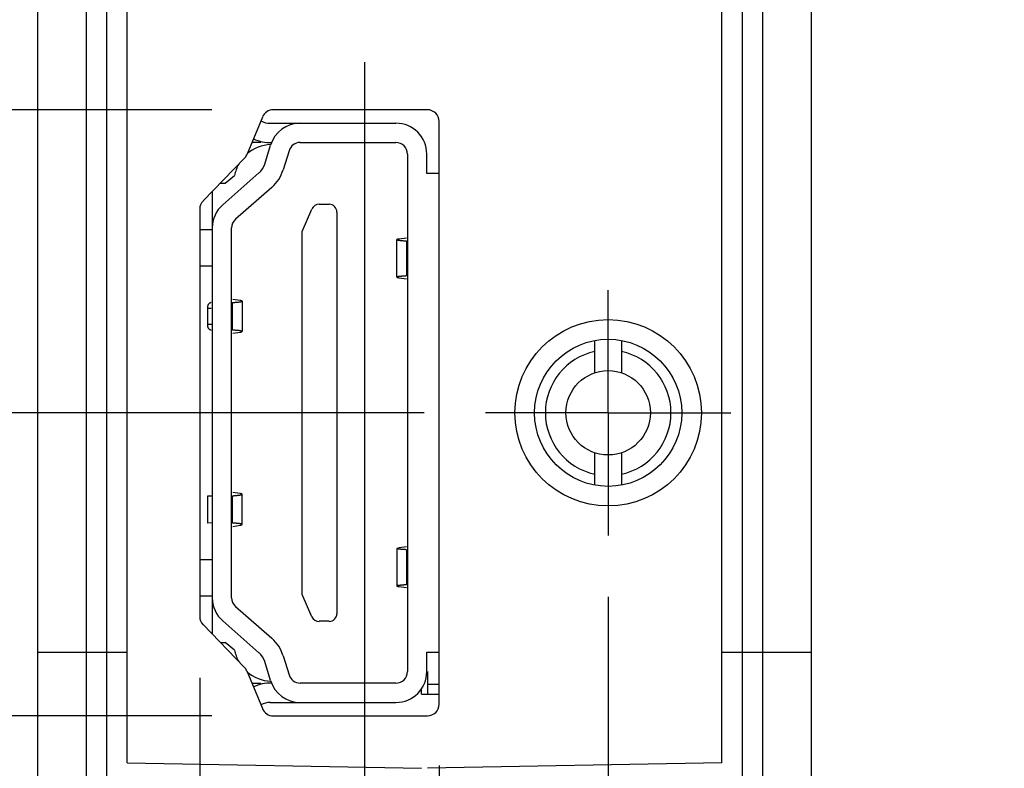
# Model space of a CAD drawing. Header units: inches. Extents: x 0.2 to 16.8, y 0.1 to 10.8.
# Tile 5 of 21: x 2.9 to 3.9, y 3.1 to 3.9. Entities that reach past the tile are written whole.
import ezdxf

# ---------------------------------------------------------------- set-up
doc = ezdxf.new("R2010")
doc.units = ezdxf.units.IN
doc.header["$LTSCALE"] = 0.935
doc.header["$MEASUREMENT"] = 0
doc.linetypes.add('CENTER', pattern=[0.6, 0.375, -0.075, 0.075, -0.075])
doc.layers.get('0').update_dxf_attribs({"linetype": 'CONTINUOUS'})
doc.layers.add('DEFAULT_1', color=7, linetype='CENTER')
doc.layers.add('DIMENSIONS', color=7, linetype='CONTINUOUS')
doc.styles.get("Standard").update_dxf_attribs({"font": 'txt', "width": 0.8})
doc.dimstyles.new('DIMSTYLE_2', dxfattribs={"dimtxt": 0.125, "dimasz": 0.18, "dimexe": 0.18, "dimexo": 0.0625, "dimgap": 0.09, "dimtad": 0, "dimtih": 1, "dimtoh": 1, "dimdec": 3, "dimzin": 4, "dimdsep": 46, "dimtxsty": 'STANDARD', "dimblk": '_FILLED', "dimblk1": '_FILLED', "dimblk2": '_FILLED', "dimcen": 0.09, "dimadec": 0, "dimazin": 0, "dimtp": 0.01, "dimtm": 0.01, "dimtfac": 1, "dimtdec": 3, "dimtofl": 0, "dimtmove": 0, "dimatfit": 3, "dimldrblk": '_FILLED', "dimfxl": 1, "dimtolj": 1, "dimtzin": 4, "dimarcsym": 0})

# ---------------------------------------------------------------- blocks, each defined once
blk = doc.blocks.new('*D4')
at = {"layer": 'DIMENSIONS', "color": 2, "linetype": 'CONTINUOUS'}
blk.add_line((3.3382, 3.4945), (2.2571, 3.4945), dxfattribs=at)
at = {"layer": 'DIMENSIONS', "color": 2, "linetype": 'CONTINUOUS', "width": 0.8}
for s, p in [('[', (1.4946, 3.432)), (']', (2.0946, 3.432)), ('.818', (0.9696, 3.432)), ('20.78', (1.5946, 3.432))]:
    blk.add_text(s, height=0.125, dxfattribs=at).set_placement(p)
blk = doc.blocks.new('_FILLED')
at = {"color": 0, "linetype": 'BYBLOCK'}
blk.add_solid([(0, 0), (-1, 0.1736), (-1, -0.1736)], dxfattribs=at)
blk = doc.blocks.new('*D5')
at = {"layer": 'DIMENSIONS', "color": 2, "linetype": 'CONTINUOUS'}
blk.add_line((3.09, 4.0397), (2.2571, 4.0397), dxfattribs=at)
at = {"layer": 'DIMENSIONS', "color": 2, "linetype": 'CONTINUOUS', "width": 0.8}
for s, p in [('1.363', (0.8696, 3.9772)), ('[', (1.4946, 3.9772)), ('34.63', (1.5946, 3.9772)), (']', (2.0946, 3.9772))]:
    blk.add_text(s, height=0.125, dxfattribs=at).set_placement(p)
blk = doc.blocks.new('*D6')
at = {"layer": 'DIMENSIONS', "color": 2, "linetype": 'CONTINUOUS'}
blk.add_line((3.1221, 3.1855), (2.2571, 3.1855), dxfattribs=at)
at = {"layer": 'DIMENSIONS', "color": 2, "linetype": 'CONTINUOUS', "width": 0.8}
for s, p in [('[', (1.4946, 3.123)), (']', (2.0946, 3.123)), ('.509', (0.9696, 3.123)), ('12.93', (1.5946, 3.123))]:
    blk.add_text(s, height=0.125, dxfattribs=at).set_placement(p)
blk = doc.blocks.new('*D7')
at = {"layer": 'DIMENSIONS', "color": 2, "linetype": 'CONTINUOUS'}
blk.add_line((3.1221, 3.8035), (2.2571, 3.8035), dxfattribs=at)
at = {"layer": 'DIMENSIONS', "color": 2, "linetype": 'CONTINUOUS', "width": 0.8}
for s, p in [('[', (1.4946, 3.741)), (']', (2.0946, 3.741)), ('1.127', (0.8696, 3.741)), ('28.63', (1.5946, 3.741))]:
    blk.add_text(s, height=0.125, dxfattribs=at).set_placement(p)
blk = doc.blocks.new('*D8')
at = {"layer": 'DIMENSIONS', "color": 2, "linetype": 'CONTINUOUS'}
blk.add_line((3.1413, 5.9728), (2.2571, 5.9728), dxfattribs=at)
at = {"layer": 'DIMENSIONS', "color": 2, "linetype": 'CONTINUOUS', "width": 0.8}
for s, p in [('[', (1.4946, 5.9103)), (']', (2.0946, 5.9103)), ('3.296', (0.8696, 5.9103)), ('83.73', (1.5946, 5.9103))]:
    blk.add_text(s, height=0.125, dxfattribs=at).set_placement(p)
blk = doc.blocks.new('*D9')
at = {"layer": 'DIMENSIONS', "color": 2, "linetype": 'CONTINUOUS'}
blk.add_line((3.1413, 6.6465), (2.2571, 6.6465), dxfattribs=at)
at = {"layer": 'DIMENSIONS', "color": 2, "linetype": 'CONTINUOUS', "width": 0.8}
for s, p in [('[', (1.3946, 6.584)), (']', (2.0946, 6.584)), ('3.970', (0.7696, 6.584)), ('100.84', (1.4946, 6.584))]:
    blk.add_text(s, height=0.125, dxfattribs=at).set_placement(p)
blk = doc.blocks.new('*D10')
at = {"layer": 'DIMENSIONS', "color": 2, "linetype": 'CONTINUOUS'}
blk.add_line((3.402, 7.4985), (2.2571, 7.4985), dxfattribs=at)
at = {"layer": 'DIMENSIONS', "color": 2, "linetype": 'CONTINUOUS', "width": 0.8}
for s, p in [('[', (1.3946, 7.436)), (']', (2.0946, 7.436)), ('4.822', (0.7696, 7.436)), ('122.48', (1.4946, 7.436))]:
    blk.add_text(s, height=0.125, dxfattribs=at).set_placement(p)
blk = doc.blocks.new('*D12')
at = {"layer": 'DIMENSIONS', "color": 2, "linetype": 'CONTINUOUS'}
for p, q in [((3.5258, 3.3069), (3.5258, 2.3165)), ((3.5258, 2.3165), (3.8279, 2.1543)), ((3.8279, 2.1543), (3.8279, 1.8675))]:
    blk.add_line(p, q, dxfattribs=at)
at = {"layer": 'DIMENSIONS', "color": 2, "linetype": 'CONTINUOUS', "width": 0.8}
for s, p in [(']', (3.8904, 1.705)), ('11.13', (3.8904, 1.205)), ('[', (3.8904, 1.105)), ('.438', (3.8904, 0.58))]:
    blk.add_text(s, height=0.125, rotation=90, dxfattribs=at).set_placement(p)
blk = doc.blocks.new('*D13')
at = {"layer": 'DIMENSIONS', "color": 2, "linetype": 'CONTINUOUS'}
for p, q in [((3.3536, 3.135), (3.3536, 2.1775)), ((3.3536, 2.1775), (3.573, 2.041)), ((3.573, 2.041), (3.573, 1.8675))]:
    blk.add_line(p, q, dxfattribs=at)
at = {"layer": 'DIMENSIONS', "color": 2, "linetype": 'CONTINUOUS', "width": 0.8}
for s, p in [(']', (3.6355, 1.705)), ('6.76', (3.6355, 1.305)), ('[', (3.6355, 1.205)), ('.266', (3.6355, 0.68))]:
    blk.add_text(s, height=0.125, rotation=90, dxfattribs=at).set_placement(p)
blk = doc.blocks.new('*D14')
at = {"layer": 'DIMENSIONS', "color": 2, "linetype": 'CONTINUOUS'}
blk.add_line((3.1096, 3.2243), (3.1096, 1.8675), dxfattribs=at)
at = {"layer": 'DIMENSIONS', "color": 2, "linetype": 'CONTINUOUS', "width": 0.8}
for s, p in [(']', (3.1721, 1.705)), ('0.56', (3.1721, 1.305)), ('[', (3.1721, 1.205)), ('.022', (3.1721, 0.68))]:
    blk.add_text(s, height=0.125, rotation=90, dxfattribs=at).set_placement(p)
blk = doc.blocks.new('*D15')
at = {"layer": 'DIMENSIONS', "color": 2, "linetype": 'CONTINUOUS'}
blk.add_line((3.2776, 3.8521), (3.2776, 1.8675), dxfattribs=at)
at = {"layer": 'DIMENSIONS', "color": 2, "linetype": 'CONTINUOUS', "width": 0.8}
for s, p in [(']', (3.3401, 1.705)), ('4.83', (3.3401, 1.305)), ('[', (3.3401, 1.205)), ('.190', (3.3401, 0.68))]:
    blk.add_text(s, height=0.125, rotation=90, dxfattribs=at).set_placement(p)
blk = doc.blocks.new('*D16')
at = {"layer": 'DIMENSIONS', "color": 2, "linetype": 'CONTINUOUS'}
blk.add_line((3.3289, 6.8341), (3.3289, 8.3074), dxfattribs=at)
at = {"layer": 'DIMENSIONS', "color": 2, "linetype": 'CONTINUOUS', "width": 0.8}
for s, p in [(']', (3.3914, 9.6949)), ('6.13', (3.3914, 9.2949)), ('[', (3.3914, 9.1949)), ('.241', (3.3914, 8.6699)), ('2X ', (3.3914, 8.3699))]:
    blk.add_text(s, height=0.125, rotation=90, dxfattribs=at).set_placement(p)

msp = doc.modelspace()

# ---------------------------------------------------------------- linework, layer by layer
at = {"color": 7, "linetype": 'CONTINUOUS'}
for p, q in [((3.7326, 7.5679), (3.7326, 2.8726)), ((2.9446, 2.607), (2.9446, 7.3024)), ((3.0146, 7.2879), (3.0146, 2.887)), ((3.6626, 2.887), (3.6626, 7.2879)), ((3.0356, 3.1375), (3.0356, 7.0375)), ((3.6416, 3.1375), (3.6416, 7.0375)), ((3.3416, 3.8035), (3.1846, 3.8035)), ((3.1735, 3.7961), (3.1575, 3.7576)), ((3.1815, 3.7897), (3.3095, 3.7897)), ((3.3536, 3.1975), (3.3536, 3.7915)), ((3.1719, 3.7701), (3.1627, 3.7701)), ((3.1758, 3.7481), (3.1818, 3.7675)), ((3.2119, 3.7701), (3.3095, 3.7701)), ((3.155, 3.7538), (3.113, 3.7105)), ((3.2006, 3.7617), (3.1946, 3.7423)), ((3.3213, 3.7583), (3.3213, 3.2307)), ((3.341, 3.7386), (3.341, 3.7583)), ((3.1331, 3.7067), (3.17, 3.7391)), ((3.1356, 3.7287), (3.1451, 3.7364)), ((3.3536, 3.7386), (3.341, 3.7386)), ((3.1307, 3.7287), (3.1356, 3.7287)), ((3.183, 3.7243), (3.1461, 3.6919)), ((3.1225, 3.2687), (3.1225, 3.7202)), ((3.214, 3.6795), (3.224, 3.7023)), ((3.2312, 3.7071), (3.2415, 3.7071)), ((3.1096, 3.7021), (3.1096, 3.2868)), ((3.2494, 3.6992), (3.2494, 3.2897)), ((3.1421, 3.3059), (3.1421, 3.683)), ((3.214, 3.3094), (3.214, 3.6795)), ((3.3202, 3.6727), (3.3127, 3.6717)), ((3.3106, 3.6328), (3.3106, 3.6711)), ((3.3127, 3.6322), (3.3202, 3.6312)), ((3.1507, 3.609), (3.1432, 3.6102)), ((3.1528, 3.6083), (3.1528, 3.5775)), ((3.1177, 3.5845), (3.1177, 3.6013)), ((3.1432, 3.5756), (3.1507, 3.5768)), ((3.1507, 3.4122), (3.1432, 3.4134)), ((3.1528, 3.3807), (3.1528, 3.4114)), ((3.1177, 3.41), (3.1225, 3.4098)), ((3.1177, 3.3821), (3.1177, 3.41)), ((3.1225, 3.3823), (3.1177, 3.3821)), ((3.1432, 3.3787), (3.1507, 3.3799)), ((3.3106, 3.3561), (3.3106, 3.3179)), ((3.3202, 3.3577), (3.3127, 3.3567)), ((3.3127, 3.3173), (3.3202, 3.3163)), ((3.224, 3.2866), (3.214, 3.3094)), ((3.1461, 3.297), (3.183, 3.2646)), ((3.17, 3.2498), (3.1331, 3.2823)), ((3.2415, 3.2819), (3.2312, 3.2819)), ((3.113, 3.2785), (3.155, 3.2351)), ((3.1307, 3.2602), (3.1356, 3.2602)), ((3.1451, 3.2525), (3.1356, 3.2602)), ((3.1818, 3.2214), (3.1758, 3.2408)), ((3.1946, 3.2466), (3.2006, 3.2272)), ((3.341, 3.2504), (3.3536, 3.2504)), ((3.341, 3.2307), (3.341, 3.2504)), ((3.1575, 3.2314), (3.1735, 3.1929)), ((3.3416, 3.2307), (3.3416, 3.2075)), ((3.1627, 3.2189), (3.1719, 3.2189)), ((3.3095, 3.2189), (3.2119, 3.2189)), ((3.3356, 3.2075), (3.3356, 3.2131)), ((3.3536, 3.2175), (3.3416, 3.2175)), ((3.3356, 3.2075), (3.3536, 3.2075)), ((3.1815, 3.1992), (3.3095, 3.1992)), ((3.1846, 3.1855), (3.3416, 3.1855)), ((3.0356, 3.1375), (3.3356, 3.1322)), ((3.6416, 3.1375), (3.3416, 3.1322))]:
    msp.add_line(p, q, dxfattribs=at)
at = {"color": 9, "linetype": 'CONTINUOUS'}
for p, q in [((2.9942, 2.8347), (2.9942, 7.3402)), ((3.683, 7.3402), (3.683, 2.8347)), ((3.1225, 3.681), (3.1096, 3.681)), ((3.3203, 3.6699), (3.3203, 3.634)), ((3.1225, 3.644), (3.1096, 3.644)), ((3.1431, 3.5788), (3.1431, 3.6069)), ((3.1177, 3.6013), (3.1211, 3.6012)), ((3.1225, 3.5847), (3.1177, 3.5845)), ((3.1431, 3.3821), (3.1431, 3.41)), ((3.3203, 3.3549), (3.3203, 3.3191)), ((3.1096, 3.3449), (3.1225, 3.3449)), ((3.1096, 3.3079), (3.1225, 3.3079)), ((2.9446, 3.2505), (3.0356, 3.2505)), ((3.6416, 3.2505), (3.7326, 3.2505))]:
    msp.add_line(p, q, dxfattribs=at)
at = {"color": 6, "linetype": 'CONTINUOUS'}
for p, q in [((3.5123, 3.5353), (3.5123, 3.5682)), ((3.5393, 3.5682), (3.5393, 3.5353)), ((3.5123, 3.4207), (3.5123, 3.4536)), ((3.5393, 3.4536), (3.5393, 3.4207))]:
    msp.add_line(p, q, dxfattribs=at)
for radius in [0.095, 0.075, 0.043]:
    msp.add_circle((3.5258, 3.4945), radius, dxfattribs=at)
at = {"color": 7, "linetype": 'CONTINUOUS'}
for centre, radius, start, end in [((3.1846, 3.7915), 0.012, 90, 157.3801), ((3.3416, 3.7915), 0.012, 0, 90), ((3.1815, 3.8094), 0.0197, 240.857, 270), ((3.2119, 3.7583), 0.0315, 90, 162.8973), ((3.3095, 3.7583), 0.0315, 0, 90), ((3.1815, 3.8094), 0.0394, 244.1243, 271.6148), ((3.1837, 3.7287), 0.0394, 92.5115, 131.0359), ((3.2119, 3.7583), 0.0118, 90, 162.8973), ((3.3095, 3.7583), 0.0118, 0, 90), ((3.1464, 3.7622), 0.012, 315.8999, 337.3801), ((3.1837, 3.7287), 0.0394, 150.7397, 168.6904), ((3.157, 3.7539), 0.0197, 311.3478, 342.8973), ((3.157, 3.7539), 0.0394, 311.3478, 342.8973), ((3.1216, 3.7021), 0.012, 135.8999, 180), ((3.1539, 3.683), 0.0315, 131.3478, 180), ((3.2312, 3.6992), 0.00787, 90, 156.4218), ((3.2415, 3.6992), 0.00787, 0, 90), ((3.1539, 3.683), 0.0118, 131.3478, 180), ((3.1539, 3.3059), 0.0315, 180, 228.6522), ((3.1539, 3.3059), 0.0118, 180, 228.6522), ((3.1216, 3.2868), 0.012, 180, 224.1001), ((3.2312, 3.2897), 0.00787, 203.5782, 270), ((3.2415, 3.2897), 0.00787, 270, 360), ((3.157, 3.2351), 0.0394, 17.1027, 48.6522), ((3.1837, 3.2602), 0.0394, 191.3096, 209.2603), ((3.157, 3.2351), 0.0197, 17.1027, 48.6522), ((3.1464, 3.2268), 0.012, 22.6199, 44.1001), ((3.1837, 3.2602), 0.0394, 228.9641, 267.4885), ((3.2119, 3.2307), 0.0315, 197.1027, 270), ((3.2119, 3.2307), 0.0118, 197.1027, 270), ((3.3095, 3.2307), 0.0315, 270, 360), ((3.3095, 3.2307), 0.0118, 270, 360), ((3.1815, 3.1795), 0.0394, 88.3852, 115.8757), ((3.1815, 3.1795), 0.0197, 90, 119.143), ((3.1846, 3.1975), 0.012, 202.6199, 270), ((3.3416, 3.1975), 0.012, 270, 360)]:
    msp.add_arc(centre, radius, start, end, dxfattribs=at)
at = {"color": 6, "linetype": 'CONTINUOUS'}
for start, end in [(102.1773, 257.8227), (282.1773, 77.8227)]:
    msp.add_arc((3.5258, 3.4945), 0.064, start, end, dxfattribs=at)
at = {"color": 7, "linetype": 'CONTINUOUS'}
for points, knots in [([(3.3127, 3.6717), (3.3126, 3.6716), (3.3122, 3.6716), (3.3118, 3.6715), (3.3114, 3.6714), (3.3111, 3.6714), (3.3109, 3.6713), (3.3107, 3.6712), (3.3106, 3.6711), (3.3106, 3.6711), (3.3106, 3.6711)], [0, 0, 0, 0, 0.232646, 0.4342, 0.604339, 0.743144, 0.850775, 0.928264, 0.978754, 1, 1, 1, 1]), ([(3.3106, 3.6711), (3.3106, 3.6711), (3.3106, 3.671), (3.3107, 3.6709), (3.3108, 3.6709), (3.3111, 3.6708), (3.3113, 3.6707), (3.3117, 3.6706), (3.3121, 3.6706), (3.3127, 3.6705), (3.3132, 3.6704), (3.3139, 3.6703), (3.3146, 3.6703), (3.3154, 3.6702), (3.3162, 3.6701), (3.3172, 3.67), (3.3181, 3.67), (3.3192, 3.6699), (3.3199, 3.6699), (3.3203, 3.6699)], [0, 0, 0, 0, 0.003273, 0.013946, 0.030572, 0.054114, 0.084839, 0.122836, 0.168114, 0.220602, 0.280266, 0.346969, 0.42063, 0.501104, 0.588224, 0.68188, 0.781827, 0.887953, 1, 1, 1, 1]), ([(3.3203, 3.634), (3.3199, 3.634), (3.3192, 3.634), (3.3181, 3.6339), (3.3172, 3.6339), (3.3162, 3.6338), (3.3154, 3.6337), (3.3146, 3.6336), (3.3139, 3.6336), (3.3132, 3.6335), (3.3127, 3.6334), (3.3121, 3.6334), (3.3117, 3.6333), (3.3113, 3.6332), (3.3111, 3.6331), (3.3108, 3.633), (3.3107, 3.633), (3.3106, 3.6329), (3.3106, 3.6329), (3.3106, 3.6328)], [0, 0, 0, 0, 0.112048, 0.218173, 0.31812, 0.411776, 0.498897, 0.579371, 0.653032, 0.719734, 0.779399, 0.831887, 0.877164, 0.915161, 0.945887, 0.969428, 0.986054, 0.996728, 1, 1, 1, 1]), ([(3.3106, 3.6328), (3.3106, 3.6328), (3.3106, 3.6328), (3.3107, 3.6327), (3.3109, 3.6326), (3.3111, 3.6325), (3.3114, 3.6325), (3.3118, 3.6324), (3.3122, 3.6323), (3.3126, 3.6323), (3.3127, 3.6322)], [0, 0, 0, 0, 0.021246, 0.071737, 0.149226, 0.256857, 0.395661, 0.5658, 0.767354, 1, 1, 1, 1]), ([(3.1177, 3.6013), (3.1177, 3.6014), (3.1177, 3.6017), (3.1177, 3.6021), (3.1178, 3.6025), (3.1179, 3.6029), (3.1179, 3.6033), (3.118, 3.6037), (3.1182, 3.6041), (3.1183, 3.6044), (3.1184, 3.6048), (3.1186, 3.6051), (3.1188, 3.6054), (3.119, 3.6057), (3.1192, 3.606), (3.1194, 3.6062), (3.1196, 3.6064), (3.1199, 3.6066), (3.1201, 3.6068), (3.1204, 3.6069), (3.1206, 3.607), (3.1209, 3.6071), (3.1212, 3.6072), (3.1213, 3.6072), (3.1214, 3.6072)], [0, 0, 0, 0, 0.054008, 0.107881, 0.161431, 0.214573, 0.267096, 0.318948, 0.369924, 0.419989, 0.468972, 0.516843, 0.563496, 0.608892, 0.653011, 0.695816, 0.737372, 0.777668, 0.816842, 0.854937, 0.892145, 0.928581, 0.964471, 1, 1, 1, 1]), ([(3.1431, 3.6069), (3.1435, 3.607), (3.1443, 3.607), (3.1453, 3.6071), (3.1463, 3.6072), (3.1472, 3.6073), (3.1481, 3.6073), (3.1489, 3.6074), (3.1496, 3.6075), (3.1503, 3.6076), (3.1509, 3.6077), (3.1514, 3.6078), (3.1518, 3.6079), (3.1522, 3.6079), (3.1524, 3.608), (3.1526, 3.6081), (3.1528, 3.6082), (3.1528, 3.6083), (3.1528, 3.6083)], [0, 0, 0, 0, 0.11426, 0.222423, 0.324157, 0.41917, 0.507382, 0.588702, 0.662886, 0.729733, 0.789208, 0.841266, 0.885781, 0.922699, 0.952115, 0.974235, 0.989586, 1, 1, 1, 1]), ([(3.1528, 3.6083), (3.1528, 3.6084), (3.1528, 3.6084), (3.1527, 3.6085), (3.1525, 3.6086), (3.1522, 3.6087), (3.1519, 3.6088), (3.1516, 3.6089), (3.1511, 3.6089), (3.1508, 3.609), (3.1507, 3.609)], [0, 0, 0, 0, 0.040746, 0.098737, 0.180941, 0.289715, 0.425869, 0.589613, 0.781086, 1, 1, 1, 1]), ([(3.1214, 3.5786), (3.1213, 3.5786), (3.1212, 3.5786), (3.1209, 3.5787), (3.1206, 3.5788), (3.1204, 3.5789), (3.1201, 3.579), (3.1199, 3.5792), (3.1196, 3.5794), (3.1194, 3.5796), (3.1192, 3.5798), (3.119, 3.5801), (3.1188, 3.5804), (3.1186, 3.5807), (3.1184, 3.581), (3.1183, 3.5814), (3.1182, 3.5817), (3.118, 3.5821), (3.1179, 3.5825), (3.1179, 3.5829), (3.1178, 3.5833), (3.1177, 3.5837), (3.1177, 3.5841), (3.1177, 3.5843), (3.1177, 3.5845)], [0, 0, 0, 0, 0.035529, 0.071419, 0.107855, 0.145063, 0.183158, 0.222332, 0.262628, 0.304184, 0.346989, 0.391108, 0.436504, 0.483157, 0.531028, 0.580011, 0.630076, 0.681052, 0.732904, 0.785427, 0.838569, 0.892119, 0.945992, 1, 1, 1, 1]), ([(3.1528, 3.5775), (3.1528, 3.5775), (3.1528, 3.5776), (3.1526, 3.5777), (3.1524, 3.5778), (3.1522, 3.5778), (3.1518, 3.5779), (3.1514, 3.578), (3.1509, 3.5781), (3.1503, 3.5782), (3.1496, 3.5783), (3.1489, 3.5784), (3.1481, 3.5785), (3.1472, 3.5785), (3.1463, 3.5786), (3.1453, 3.5787), (3.1443, 3.5788), (3.1435, 3.5788), (3.1431, 3.5788)], [0, 0, 0, 0, 0.010414, 0.025765, 0.047885, 0.077301, 0.114219, 0.158734, 0.210792, 0.270267, 0.337114, 0.411298, 0.492618, 0.58083, 0.675843, 0.777577, 0.88574, 1, 1, 1, 1]), ([(3.1507, 3.5768), (3.1508, 3.5768), (3.1511, 3.5768), (3.1516, 3.5769), (3.1519, 3.577), (3.1522, 3.5771), (3.1525, 3.5772), (3.1527, 3.5773), (3.1528, 3.5774), (3.1528, 3.5774), (3.1528, 3.5775)], [0, 0, 0, 0, 0.218913, 0.410387, 0.574131, 0.710284, 0.819059, 0.901263, 0.959253, 1, 1, 1, 1]), ([(3.1431, 3.41), (3.1435, 3.41), (3.1442, 3.41), (3.1453, 3.4101), (3.1462, 3.4102), (3.1472, 3.4103), (3.148, 3.4104), (3.1488, 3.4104), (3.1495, 3.4105), (3.1502, 3.4106), (3.1507, 3.4107), (3.1513, 3.4108), (3.1517, 3.4109), (3.1521, 3.411), (3.1524, 3.4111), (3.1526, 3.4112), (3.1527, 3.4113), (3.1528, 3.4114), (3.1528, 3.4114), (3.1528, 3.4114)], [0, 0, 0, 0, 0.111366, 0.216865, 0.316245, 0.409394, 0.496072, 0.57617, 0.649525, 0.715996, 0.775511, 0.827939, 0.873258, 0.911417, 0.942456, 0.96652, 0.98399, 0.996028, 1, 1, 1, 1]), ([(3.1528, 3.4114), (3.1528, 3.4115), (3.1528, 3.4115), (3.1527, 3.4116), (3.1525, 3.4117), (3.1523, 3.4118), (3.152, 3.4119), (3.1516, 3.412), (3.1512, 3.4121), (3.1508, 3.4121), (3.1507, 3.4122)], [0, 0, 0, 0, 0.025328, 0.080263, 0.159717, 0.267582, 0.405286, 0.573198, 0.771516, 1, 1, 1, 1]), ([(3.1528, 3.3807), (3.1528, 3.3807), (3.1528, 3.3807), (3.1527, 3.3808), (3.1526, 3.3809), (3.1524, 3.381), (3.1521, 3.3811), (3.1517, 3.3812), (3.1513, 3.3813), (3.1507, 3.3814), (3.1502, 3.3815), (3.1495, 3.3816), (3.1488, 3.3816), (3.148, 3.3817), (3.1472, 3.3818), (3.1462, 3.3819), (3.1453, 3.382), (3.1442, 3.3821), (3.1435, 3.3821), (3.1431, 3.3821)], [0, 0, 0, 0, 0.003972, 0.01601, 0.03348, 0.057544, 0.088583, 0.126742, 0.172061, 0.224489, 0.284004, 0.350475, 0.42383, 0.503928, 0.590606, 0.683755, 0.783135, 0.888634, 1, 1, 1, 1]), ([(3.1507, 3.3799), (3.1508, 3.38), (3.1512, 3.38), (3.1516, 3.3801), (3.152, 3.3802), (3.1523, 3.3803), (3.1525, 3.3804), (3.1527, 3.3805), (3.1528, 3.3806), (3.1528, 3.3806), (3.1528, 3.3807)], [0, 0, 0, 0, 0.228484, 0.426802, 0.594714, 0.732418, 0.840283, 0.919737, 0.974672, 1, 1, 1, 1]), ([(3.3106, 3.3561), (3.3106, 3.3561), (3.3106, 3.3562), (3.3108, 3.3563), (3.3109, 3.3563), (3.3112, 3.3564), (3.3115, 3.3565), (3.3118, 3.3566), (3.3123, 3.3566), (3.3126, 3.3567), (3.3127, 3.3567)], [0, 0, 0, 0, 0.036634, 0.092323, 0.173606, 0.282449, 0.419461, 0.584742, 0.778365, 1, 1, 1, 1]), ([(3.3203, 3.3549), (3.3199, 3.3549), (3.3192, 3.355), (3.3181, 3.355), (3.3171, 3.3551), (3.3162, 3.3552), (3.3153, 3.3552), (3.3145, 3.3553), (3.3138, 3.3554), (3.3131, 3.3555), (3.3125, 3.3555), (3.312, 3.3556), (3.3116, 3.3557), (3.3113, 3.3558), (3.311, 3.3558), (3.3108, 3.3559), (3.3106, 3.356), (3.3106, 3.3561), (3.3106, 3.3561)], [0, 0, 0, 0, 0.114733, 0.22333, 0.325457, 0.420819, 0.509335, 0.590913, 0.665303, 0.732303, 0.791871, 0.843958, 0.888426, 0.925207, 0.954369, 0.976065, 0.990715, 1, 1, 1, 1]), ([(3.3203, 3.3191), (3.3199, 3.3191), (3.3192, 3.319), (3.3181, 3.319), (3.3171, 3.3189), (3.3162, 3.3188), (3.3153, 3.3188), (3.3145, 3.3187), (3.3138, 3.3186), (3.3131, 3.3185), (3.3125, 3.3185), (3.312, 3.3184), (3.3116, 3.3183), (3.3113, 3.3182), (3.311, 3.3181), (3.3108, 3.3181), (3.3106, 3.318), (3.3106, 3.3179), (3.3106, 3.3179)], [0, 0, 0, 0, 0.114734, 0.223331, 0.325457, 0.420818, 0.509334, 0.590911, 0.665301, 0.732301, 0.791869, 0.843956, 0.888425, 0.925206, 0.954368, 0.976065, 0.990715, 1, 1, 1, 1]), ([(3.3106, 3.3179), (3.3106, 3.3179), (3.3106, 3.3178), (3.3108, 3.3177), (3.3109, 3.3176), (3.3112, 3.3176), (3.3115, 3.3175), (3.3118, 3.3174), (3.3123, 3.3174), (3.3126, 3.3173), (3.3127, 3.3173)], [0, 0, 0, 0, 0.036634, 0.092323, 0.173606, 0.28245, 0.419462, 0.584742, 0.778365, 1, 1, 1, 1])]:
    msp.add_open_spline(points, degree=3, knots=knots, dxfattribs=at)
at = {"layer": 'DEFAULT_1', "color": 7, "linetype": 'CENTER'}
for q in [(3.5258, 3.6196), (3.4007, 3.4945), (3.6509, 3.4945), (3.5258, 3.3694)]:
    msp.add_line((3.5258, 3.4945), q, dxfattribs=at)

# ---------------------------------------------------------------- dimensions: what is measured, and where the dimension line sits
at = {"layer": 'DIMENSIONS', "color": 2, "linetype": 'CONTINUOUS'}
dim = msp.add_ordinate_dim(feature_location=(3.3289, 6.8341), offset=(0, 1.4733), dtype=1, origin=(3.0876, 2.6765), text='2X <>', dimstyle='DIMSTYLE_2', dxfattribs=at)
dim.commit()
dim.dimension.update_dxf_attribs({"geometry": '*D16', "text_midpoint": (3.3289, 9.0824)})
for feature_location, offset, dtype, origin, picture, middle in [((3.402, 7.4985), (-1.1449, 0), 0, (2.9625, 2.6765), '*D10', (1.4821, 7.4985)), ((3.1413, 6.6465), (-0.8842, 0), 0, (2.9625, 2.6765), '*D9', (1.4821, 6.6465)), ((3.1413, 5.9728), (-0.8842, 0), 0, (2.9625, 2.6765), '*D8', (1.5321, 5.9728)), ((3.09, 4.0397), (-0.8329, 0), 0, (2.9625, 2.6765), '*D5', (1.5321, 4.0397)), ((3.1221, 3.8035), (-0.865, 0), 0, (2.9625, 2.6765), '*D7', (1.5321, 3.8035)), ((3.2776, 3.8521), (0, -1.9846), 1, (3.0876, 2.5514), '*D15', (3.2776, 1.2425)), ((3.3382, 3.4945), (-1.0811, 0), 0, (2.9625, 2.6765), '*D4', (1.5821, 3.4945)), ((3.5257973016, 3.3068717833), (0.3021259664, -1.439343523), 0, (3.0876004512, 2.5513717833), '*D12', (3.827923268, 1.1925282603)), ((3.1221, 3.1855), (-0.865, 0), 0, (2.9625, 2.6765), '*D6', (1.5821, 3.1855)), ((3.1096, 3.2243), (0, -1.3568), 1, (3.0876, 2.5514), '*D14', (3.1096, 1.2425)), ((3.3536, 3.135), (0.2194, -1.2674), 0, (3.0876, 2.5514), '*D13', (3.573, 1.2425))]:
    dim = msp.add_ordinate_dim(feature_location=feature_location, offset=offset, dtype=dtype, origin=origin, dimstyle='DIMSTYLE_2', dxfattribs=at)
    dim.commit()
    dim.dimension.update_dxf_attribs({"geometry": picture, "text_midpoint": middle})

doc.saveas('drawing.dxf')
